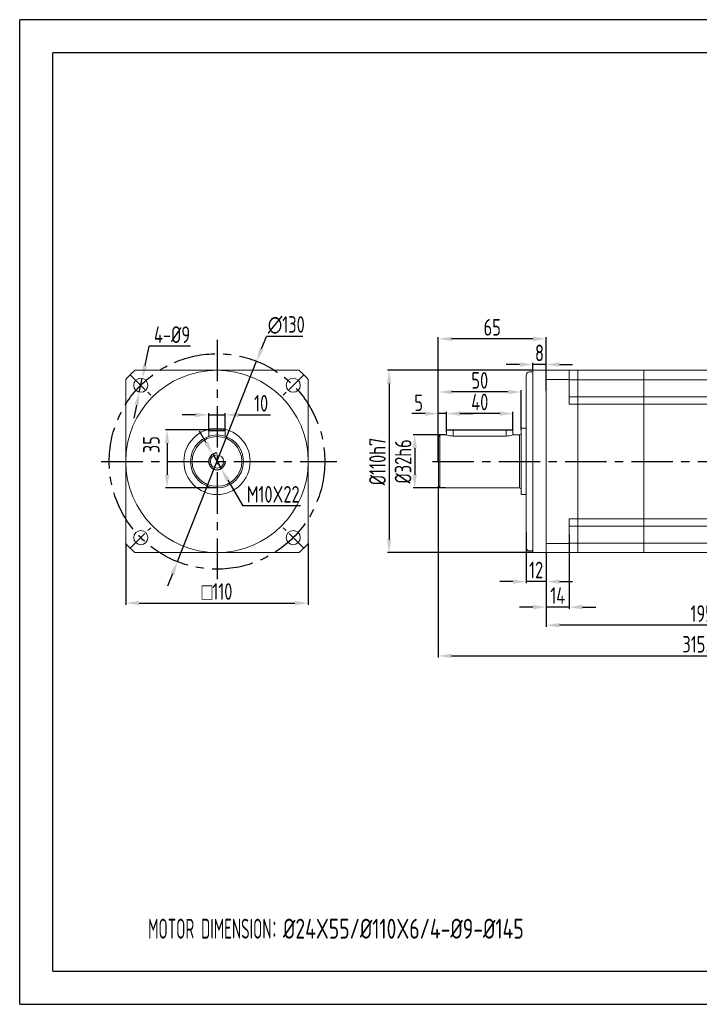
# Model space of a CAD drawing. Header units: millimetres. Extents: x -20 to 820, y -20 to 574.
# Tile 1 of 3: x -20 to 390, y -20 to 574. Entities that reach past the tile are written whole.
import ezdxf

# ---------------------------------------------------------------- set-up
doc = ezdxf.new("R2010")
doc.units = ezdxf.units.MM
doc.header["$LTSCALE"] = 20
doc.linetypes.add('CENTER', pattern=[2, 1.25, -0.25, 0.25, -0.25])
doc.layers.get('0').update_dxf_attribs({"lineweight": 20})
doc.layers.add('1轮廓实线层', color=7, linetype='Continuous', lineweight=20)
for name, color, linetype in [('2细线层', 4, 'Continuous'), ('3中心线层', 1, 'CENTER'), ('7标注层', 4, 'Continuous'), ('图框层', 7, 'Continuous')]:
    doc.layers.add(name, color=color, linetype=linetype)
doc.styles.get("Standard").update_dxf_attribs({"font": 'isocp.shx', "width": 0.8, "bigfont": 'gbcbig.shx'})
doc.styles.add('TH_GBDIM', font='isocp.shx', dxfattribs={"width": 0.8, "bigfont": 'gbcbig.shx'})
doc.dimstyles.new('TH_GBDIM', dxfattribs={"dimscale": 2, "dimtxt": 5, "dimasz": 4, "dimexe": 0.5, "dimexo": 0, "dimgap": 1, "dimtad": 1, "dimtoh": 1, "dimdec": 3, "dimdsep": 46, "dimtxsty": 'TH_GBDIM', "dimcen": 0, "dimclrd": 256, "dimclre": 256, "dimclrt": 256, "dimadec": 3, "dimazin": 2, "dimtfac": 0.714286, "dimtdec": 3, "dimtmove": 0, "dimatfit": 3, "dimfxl": 1, "dimtolj": 1, "dimtzin": 0, "dimlwd": -1, "dimarcsym": 0})
doc.dimstyles.new('TH_GBDIM$0', dxfattribs={"dimscale": 2, "dimtxt": 5, "dimasz": 4, "dimexe": 0.5, "dimexo": 0, "dimgap": 1, "dimtad": 1, "dimtoh": 1, "dimdec": 3, "dimdsep": 46, "dimtxsty": 'TH_GBDIM', "dimcen": 0, "dimclrd": 256, "dimclre": 256, "dimclrt": 256, "dimadec": 3, "dimazin": 2, "dimtfac": 0.714286, "dimtdec": 3, "dimtmove": 0, "dimatfit": 3, "dimfxl": 1, "dimtolj": 1, "dimtzin": 0, "dimlwd": -1, "dimarcsym": 0})

# ---------------------------------------------------------------- blocks, each defined once
blk = doc.blocks.new('A$C3B472293')
for p, q in [((3, 20), (0, 20)), ((0, 20), (0, -20)), ((3, 20), (3, -20)), ((8, 18.8), (8, 15.98)), ((12, 18.8), (8, 18.8)), ((8.2, 19), (12, 19)), ((12, 18.8), (12, 19)), ((12, 19), (44, 19)), ((12, 18.8), (12, 15.34)), ((44, 18.8), (12, 18.8)), ((44, 19), (47.8, 19)), ((44, 18.8), (44, 15.34)), ((48, 18.8), (44, 18.8)), ((48, 16), (48, 18.8)), ((8, 16), (4, 16)), ((12, 15.34), (44, 15.34)), ((52, 16), (48, 16)), ((52, 16), (53, 15)), ((52, 16), (52, -16)), ((53, 15), (53, -15)), ((52, -16), (4, -16)), ((53, -15), (52, -16)), ((0, -20), (3, -20))]:
    blk.add_line(p, q)
for centre, radius, start, end in [((8.2, 18.8), 0.2, 90, 180), ((47.8, 18.8), 0.2, 0, 90), ((12.13, 28.6), 13.25, 252.11386, 269.45919), ((43.84, 28.8), 13.46, 270.66855, 287.99437)]:
    blk.add_arc(centre, radius, start, end)
at = {"layer": '1轮廓实线层'}
blk.add_line((4, 16), (4, -16), dxfattribs=at)
at = {"layer": '1轮廓实线层', "ltscale": 0.1}
for centre, start, end in [((4, 17), 180, 270), ((4, -17), 90, 180)]:
    blk.add_arc(centre, 1, start, end, dxfattribs=at)
blk = doc.blocks.new('A$C4EB969E0')
for p, q in [((-26, 55), (-31.2, 55)), ((-31.2, 55), (-31.2, -55)), ((-26, 55), (-26, 52.96)), ((-26, 49.27), (-31.2, 49.27)), ((-26, 52.96), (-26, 49.27)), ((-26, 49.27), (-26, 38.95)), ((-26, 38.95), (-26, 37.69)), ((-26, 37.69), (-26, 34.64)), ((-26, 34.64), (-31.2, 34.64)), ((-26, -34.64), (-31.2, -34.64)), ((-26, -34.64), (-26, -37.69)), ((-26, -37.69), (-26, -38.95)), ((-26, -38.95), (-26, -49.27)), ((-26, -49.27), (-31.2, -49.27)), ((-26, -49.27), (-26, -52.96)), ((-26, -52.96), (-26, -55))]:
    blk.add_line(p, q)
at = {"ltscale": 0.1}
for p, q in [((-12, 55), (-26, 55)), ((-12, 49.51), (-26, 49.51)), ((-12, -49.51), (-26, -49.51)), ((-12, -55), (-31.2, -55))]:
    blk.add_line(p, q, dxfattribs=at)
for points in [[(-26, 38.95), (-31.2, 38.95)], [(-31.2, -38.95), (-26, -38.95)]]:
    blk.add_open_spline(points, degree=1)
at = {"layer": '1轮廓实线层'}
for p, q in [((-12, 55), (-12, -55)), ((-12, 55), (-4, 55)), ((-4, 55), (-4, -55)), ((-2, 54), (-4, 54)), ((0, 52), (0, -52)), ((-26, -34.64), (-26, -55)), ((-12, -55), (-4, -55)), ((-2, -54), (-4, -54))]:
    blk.add_line(p, q, dxfattribs=at)
for centre, start, end in [((-2, 52), 0, 90), ((-2, -52), 270, 0)]:
    blk.add_arc(centre, 2, start, end, dxfattribs=at)
blk = doc.blocks.new('A$C2317480E')
for p, q in [((39.8, 55), (0, 55)), ((0, 55), (0, 52.96)), ((39.8, 55), (39.8, -55)), ((0, 52.96), (0, 49.27)), ((39.8, 49.27), (0, 49.27)), ((0, 49.27), (0, 0)), ((0, 38.95), (0, 37.69)), ((0, 37.69), (0, 34.64)), ((39.8, 34.64), (0, 34.64)), ((0, 0), (0, -49.27)), ((39.8, -34.64), (0, -34.64)), ((0, -34.64), (0, -37.69)), ((0, -37.69), (0, -38.95)), ((39.8, -49.27), (0, -49.27)), ((0, -49.27), (0, -52.96)), ((0, -52.96), (0, -55)), ((39.8, -55), (0, -55))]:
    blk.add_line(p, q)
for points in [[(39.8, 38.95), (0, 38.95)], [(0, -38.95), (39.8, -38.95)]]:
    blk.add_open_spline(points, degree=1)
at = {"layer": '1轮廓实线层'}
for p, q in [((0, 55), (0, 50)), ((0, 55), (0, 50)), ((0, -50), (0, -55)), ((0, -50), (0, -55))]:
    blk.add_line(p, q, dxfattribs=at)
blk = doc.blocks.new('FGGH')
for p, q in [((0, 55), (-41.8, 55)), ((-41.8, 55), (-41.8, 52.96)), ((0, 55), (0, -55)), ((-41.8, 52.96), (-41.8, 49.27)), ((0, 49.27), (-41.8, 49.27)), ((-41.8, 49.27), (-41.8, 0)), ((-41.8, 38.95), (-41.8, 37.69)), ((-41.8, 37.69), (-41.8, 34.64)), ((0, 34.64), (-41.8, 34.64)), ((-41.8, 0), (-41.8, -49.27)), ((0, -34.64), (-41.8, -34.64)), ((-41.8, -34.64), (-41.8, -37.69)), ((-41.8, -37.69), (-41.8, -38.95)), ((0, -49.27), (-41.8, -49.27)), ((-41.8, -49.27), (-41.8, -52.96)), ((-41.8, -52.96), (-41.8, -55)), ((0, -55), (-41.8, -55))]:
    blk.add_line(p, q)
for points in [[(0, 38.95), (-41.8, 38.95)], [(-41.8, -38.95), (0, -38.95)]]:
    blk.add_open_spline(points, degree=1)
at = {"layer": '1轮廓实线层'}
for p, q in [((-41.8, 55), (-41.8, 50)), ((-41.8, 55), (-41.8, 50)), ((-41.8, -50), (-41.8, -55)), ((-41.8, -50), (-41.8, -55))]:
    blk.add_line(p, q, dxfattribs=at)
blk = doc.blocks.new('*D8')
at = {"layer": '7标注层', "lineweight": -2}
for p, q in [((289.5, 362.5), (201.79, 362.5)), ((289.5, 252.5), (201.79, 252.5))]:
    blk.add_line(p, q, dxfattribs=at)
at = {"layer": '7标注层'}
blk.add_line((202.79, 354.5), (202.79, 260.5), dxfattribs=at)
for points in [[(204.13, 354.5), (201.46, 354.5), (202.79, 362.5)], [(201.46, 260.5), (204.13, 260.5), (202.79, 252.5)]]:
    blk.add_solid(points, dxfattribs=at)
at = {"layer": 'Defpoints', "color": 0}
for p in [(289.5, 362.5), (202.79, 252.5), (289.5, 252.5)]:
    blk.add_point(p, dxfattribs=at)
at = {"layer": '7标注层', "insert": (195.79, 307.5), "char_height": 10, "attachment_point": 5, "rotation": 90}
blk.add_mtext('\\A1;{%%c110}{}{h7{\\H0.7x;}{}}', dxfattribs=at)
blk = doc.blocks.new('*D29')
at = {"layer": '7标注层', "lineweight": -2}
for p, q in [((44, 257.99), (44, 221.05)), ((154, 257.99), (154, 221.05))]:
    blk.add_line(p, q, dxfattribs=at)
at = {"layer": '7标注层'}
blk.add_line((52, 222.05), (146, 222.05), dxfattribs=at)
for points in [[(52, 223.38), (52, 220.72), (44, 222.05)], [(146, 220.72), (146, 223.38), (154, 222.05)]]:
    blk.add_solid(points, dxfattribs=at)
at = {"layer": 'Defpoints', "color": 0}
for p in [(44, 257.99), (154, 257.99), (154, 222.05)]:
    blk.add_point(p, dxfattribs=at)
at = {"layer": '7标注层', "insert": (99, 229.05), "char_height": 10, "attachment_point": 5}
blk.add_mtext('\\A1;{\\Famgdt;o}110', dxfattribs=at)
blk = doc.blocks.new('*D9')
at = {"layer": '7标注层'}
for p, q in [((55.61, 365.44), (58.08, 376.99)), ((83.11, 376.99), (58.08, 376.99)), ((52.15, 349.3), (53.93, 357.62)), ((50.48, 341.48), (48.8, 333.66))]:
    blk.add_line(p, q, dxfattribs=at)
for points in [[(54.3, 365.72), (56.91, 365.16), (53.93, 357.62)], [(51.78, 341.2), (49.17, 341.76), (52.15, 349.3)]]:
    blk.add_solid(points, dxfattribs=at)
at = {"layer": 'Defpoints', "color": 0}
for p in [(53.93, 357.62), (52.15, 349.3)]:
    blk.add_point(p, dxfattribs=at)
at = {"layer": '7标注层', "insert": (71.9, 383.99), "char_height": 10, "attachment_point": 5}
blk.add_mtext('\\A1;{4-%%c9}{}{}', dxfattribs=at)
blk = doc.blocks.new('*D10')
at = {"layer": '7标注层'}
for p, q in [((86, 335.57), (78, 335.57)), ((94, 335.57), (104, 335.57)), ((112, 335.57), (131.21, 335.57))]:
    blk.add_line(p, q, dxfattribs=at)
at = {"layer": '7标注层', "lineweight": -2}
for p, q in [((94, 325.83), (94, 336.57)), ((104, 325.83), (104, 336.57))]:
    blk.add_line(p, q, dxfattribs=at)
at = {"layer": '7标注层'}
for points in [[(86, 334.23), (86, 336.9), (94, 335.57)], [(112, 336.9), (112, 334.23), (104, 335.57)]]:
    blk.add_solid(points, dxfattribs=at)
at = {"layer": 'Defpoints', "color": 0}
for p in [(104, 335.57), (94, 325.83), (104, 325.83)]:
    blk.add_point(p, dxfattribs=at)
at = {"layer": '7标注层', "insert": (125.61, 342.57), "char_height": 10, "attachment_point": 5}
blk.add_mtext('\\A1;10', dxfattribs=at)
blk = doc.blocks.new('*D11')
at = {"layer": '7标注层', "lineweight": -2}
for p, q in [((94.5, 326.5), (67.9, 326.5)), ((99, 291.5), (67.9, 291.5))]:
    blk.add_line(p, q, dxfattribs=at)
at = {"layer": '7标注层'}
blk.add_line((68.9, 318.5), (68.9, 299.5), dxfattribs=at)
for points in [[(70.23, 318.5), (67.56, 318.5), (68.9, 326.5)], [(67.56, 299.5), (70.23, 299.5), (68.9, 291.5)]]:
    blk.add_solid(points, dxfattribs=at)
at = {"layer": 'Defpoints', "color": 0}
for p in [(94.5, 326.5), (68.9, 291.5), (99, 291.5)]:
    blk.add_point(p, dxfattribs=at)
at = {"layer": '7标注层', "insert": (59.37, 317.63), "char_height": 10, "attachment_point": 5, "rotation": 90}
blk.add_mtext('\\A1;35', dxfattribs=at)
blk = doc.blocks.new('*D12')
at = {"layer": '7标注层'}
for p, q in [((92.5, 318.75), (88.49, 325.68)), ((96.5, 311.83), (101.51, 303.17)), ((105.51, 296.24), (114.52, 280.66)), ((149.33, 280.66), (114.52, 280.66))]:
    blk.add_line(p, q, dxfattribs=at)
for points in [[(91.34, 318.08), (93.65, 319.42), (96.5, 311.83)], [(106.67, 296.91), (104.36, 295.58), (101.51, 303.17)]]:
    blk.add_solid(points, dxfattribs=at)
at = {"layer": 'Defpoints', "color": 0}
for p in [(96.5, 311.83), (101.51, 303.17)]:
    blk.add_point(p, dxfattribs=at)
at = {"layer": '7标注层', "insert": (132.92, 287.66), "char_height": 10, "attachment_point": 5, "style": 'TH_GBDIM'}
blk.add_mtext('\\A1;{M10X22}{}{}', dxfattribs=at)
blk = doc.blocks.new('*D13')
at = {"layer": '7标注层'}
for p, q in [((125.84, 375.38), (128.79, 382.82)), ((150.79, 382.82), (128.79, 382.82)), ((75.11, 247.05), (122.9, 367.94)), ((72.16, 239.61), (69.22, 232.17))]:
    blk.add_line(p, q, dxfattribs=at)
for points in [[(124.6, 375.87), (127.08, 374.89), (122.9, 367.94)], [(73.4, 239.12), (70.92, 240.1), (75.11, 247.05)]]:
    blk.add_solid(points, dxfattribs=at)
at = {"layer": 'Defpoints', "color": 0}
for p in [(122.9, 367.94), (75.11, 247.05)]:
    blk.add_point(p, dxfattribs=at)
at = {"layer": '7标注层', "insert": (140.79, 389.82), "char_height": 10, "attachment_point": 5, "style": 'TH_GBDIM'}
blk.add_mtext('\\A1;∅130', dxfattribs=at)
blk = doc.blocks.new('*D14')
at = {"layer": '7标注层', "lineweight": -2}
for p, q in [((236.78, 323.5), (217.25, 323.5)), ((236.78, 291.5), (217.25, 291.5))]:
    blk.add_line(p, q, dxfattribs=at)
at = {"layer": '7标注层'}
blk.add_line((218.25, 315.5), (218.25, 299.5), dxfattribs=at)
for points in [[(219.58, 315.5), (216.91, 315.5), (218.25, 323.5)], [(216.91, 299.5), (219.58, 299.5), (218.25, 291.5)]]:
    blk.add_solid(points, dxfattribs=at)
at = {"layer": 'Defpoints', "color": 0}
for p in [(236.78, 323.5), (218.25, 291.5), (236.78, 291.5)]:
    blk.add_point(p, dxfattribs=at)
at = {"layer": '7标注层', "insert": (211.25, 307.5), "char_height": 10, "attachment_point": 5, "rotation": 90}
blk.add_mtext('\\A1;{%%c32}{}{h6{\\H0.7x;}{}}', dxfattribs=at)
blk = doc.blocks.new('*D15')
at = {"layer": '7标注层', "lineweight": -2}
for p, q in [((285.5, 264.56), (285.5, 233.99)), ((297.5, 252.5), (297.5, 233.99))]:
    blk.add_line(p, q, dxfattribs=at)
at = {"layer": '7标注层'}
for p, q in [((277.5, 234.99), (269.5, 234.99)), ((297.5, 234.99), (285.5, 234.99)), ((305.5, 234.99), (313.5, 234.99))]:
    blk.add_line(p, q, dxfattribs=at)
for points in [[(277.5, 233.65), (277.5, 236.32), (285.5, 234.99)], [(305.5, 236.32), (305.5, 233.65), (297.5, 234.99)]]:
    blk.add_solid(points, dxfattribs=at)
at = {"layer": 'Defpoints', "color": 0}
for p in [(285.5, 264.56), (297.5, 252.5), (285.5, 234.99)]:
    blk.add_point(p, dxfattribs=at)
at = {"layer": '7标注层', "insert": (291.5, 241.99), "char_height": 10, "attachment_point": 5, "rotation": 360}
blk.add_mtext('\\A1;12', dxfattribs=at)
blk = doc.blocks.new('*D16')
at = {"layer": '7标注层', "lineweight": -2}
for p, q in [((311.5, 263.34), (311.5, 218.6)), ((297.5, 247.5), (297.5, 218.6))]:
    blk.add_line(p, q, dxfattribs=at)
at = {"layer": '7标注层'}
for p, q in [((289.5, 219.6), (281.5, 219.6)), ((311.5, 219.6), (297.5, 219.6)), ((319.5, 219.6), (327.5, 219.6))]:
    blk.add_line(p, q, dxfattribs=at)
for points in [[(289.5, 218.27), (289.5, 220.94), (297.5, 219.6)], [(319.5, 220.94), (319.5, 218.27), (311.5, 219.6)]]:
    blk.add_solid(points, dxfattribs=at)
at = {"layer": 'Defpoints', "color": 0}
for p in [(311.5, 263.34), (297.5, 247.5), (297.5, 219.6)]:
    blk.add_point(p, dxfattribs=at)
at = {"layer": '7标注层', "insert": (304.5, 226.6), "char_height": 10, "attachment_point": 5, "rotation": 360}
blk.add_mtext('\\A1;14', dxfattribs=at)
blk = doc.blocks.new('*D17')
at = {"layer": '7标注层', "lineweight": -2}
for p, q in [((232.5, 307.5), (232.5, 382.44)), ((297.5, 362.27), (297.5, 382.44))]:
    blk.add_line(p, q, dxfattribs=at)
at = {"layer": '7标注层'}
blk.add_line((289.5, 381.44), (240.5, 381.44), dxfattribs=at)
for points in [[(240.5, 382.78), (240.5, 380.11), (232.5, 381.44)], [(289.5, 380.11), (289.5, 382.78), (297.5, 381.44)]]:
    blk.add_solid(points, dxfattribs=at)
at = {"layer": 'Defpoints', "color": 0}
for p in [(232.5, 381.44), (297.5, 362.27), (232.5, 307.5)]:
    blk.add_point(p, dxfattribs=at)
at = {"layer": '7标注层', "insert": (265, 388.44), "char_height": 10, "attachment_point": 5, "rotation": 360}
blk.add_mtext('\\A1;65', dxfattribs=at)
blk = doc.blocks.new('*D18')
at = {"layer": '7标注层', "lineweight": -2}
for p, q in [((237.5, 326.1), (237.5, 337.36)), ((277.5, 325.97), (277.5, 337.36))]:
    blk.add_line(p, q, dxfattribs=at)
at = {"layer": '7标注层'}
blk.add_line((269.5, 336.36), (245.5, 336.36), dxfattribs=at)
for points in [[(245.5, 337.7), (245.5, 335.03), (237.5, 336.36)], [(269.5, 335.03), (269.5, 337.7), (277.5, 336.36)]]:
    blk.add_solid(points, dxfattribs=at)
at = {"layer": 'Defpoints', "color": 0}
for p in [(237.5, 336.36), (237.5, 326.1), (277.5, 325.97)]:
    blk.add_point(p, dxfattribs=at)
at = {"layer": '7标注层', "insert": (257.5, 343.36), "char_height": 10, "attachment_point": 5, "rotation": 360}
blk.add_mtext('\\A1;40', dxfattribs=at)
blk = doc.blocks.new('*D19')
at = {"layer": '7标注层'}
for p, q in [((224.5, 336.36), (216.5, 336.36)), ((237.5, 336.36), (232.5, 336.36)), ((245.5, 336.36), (253.5, 336.36))]:
    blk.add_line(p, q, dxfattribs=at)
at = {"layer": '7标注层', "lineweight": -2}
for p, q in [((232.5, 307.5), (232.5, 337.36)), ((237.5, 325.08), (237.5, 337.36))]:
    blk.add_line(p, q, dxfattribs=at)
at = {"layer": '7标注层'}
for points in [[(224.5, 335.03), (224.5, 337.7), (232.5, 336.36)], [(245.5, 337.7), (245.5, 335.03), (237.5, 336.36)]]:
    blk.add_solid(points, dxfattribs=at)
at = {"layer": 'Defpoints', "color": 0}
for p in [(232.5, 336.36), (237.5, 325.08), (232.5, 307.5)]:
    blk.add_point(p, dxfattribs=at)
at = {"layer": '7标注层', "insert": (220.63, 342.88), "char_height": 10, "attachment_point": 5}
blk.add_mtext('\\A1;5', dxfattribs=at)
blk = doc.blocks.new('*D20')
at = {"layer": '7标注层', "lineweight": -2}
for p, q in [((232.5, 319), (232.5, 350.4)), ((282.5, 326.5), (282.5, 350.4))]:
    blk.add_line(p, q, dxfattribs=at)
at = {"layer": '7标注层'}
blk.add_line((274.5, 349.4), (240.5, 349.4), dxfattribs=at)
for points in [[(240.5, 350.73), (240.5, 348.06), (232.5, 349.4)], [(274.5, 348.06), (274.5, 350.73), (282.5, 349.4)]]:
    blk.add_solid(points, dxfattribs=at)
at = {"layer": 'Defpoints', "color": 0}
for p in [(232.5, 349.4), (282.5, 326.5), (232.5, 319)]:
    blk.add_point(p, dxfattribs=at)
at = {"layer": '7标注层', "insert": (257.5, 356.4), "char_height": 10, "attachment_point": 5, "rotation": 360}
blk.add_mtext('\\A1;50', dxfattribs=at)
blk = doc.blocks.new('*D21')
at = {"layer": '7标注层'}
for p, q in [((281.5, 365.96), (273.5, 365.96)), ((297.5, 365.96), (289.5, 365.96)), ((305.5, 365.96), (313.5, 365.96))]:
    blk.add_line(p, q, dxfattribs=at)
at = {"layer": '7标注层', "lineweight": -2}
for p, q in [((289.5, 362.27), (289.5, 366.96)), ((297.5, 350.29), (297.5, 366.96))]:
    blk.add_line(p, q, dxfattribs=at)
at = {"layer": '7标注层'}
for points in [[(281.5, 364.63), (281.5, 367.29), (289.5, 365.96)], [(305.5, 367.29), (305.5, 364.63), (297.5, 365.96)]]:
    blk.add_solid(points, dxfattribs=at)
at = {"layer": 'Defpoints', "color": 0}
for p in [(289.5, 365.96), (289.5, 362.27), (297.5, 350.29)]:
    blk.add_point(p, dxfattribs=at)
at = {"layer": '7标注层', "insert": (293.5, 372.96), "char_height": 10, "attachment_point": 5, "rotation": 360}
blk.add_mtext('\\A1;8', dxfattribs=at)
blk = doc.blocks.new('*D22')
at = {"layer": '7标注层', "lineweight": -2}
for p, q in [((493.3, 262.44), (493.3, 207.71)), ((297.5, 233.5), (297.5, 207.71))]:
    blk.add_line(p, q, dxfattribs=at)
at = {"layer": '7标注层'}
blk.add_line((485.3, 208.71), (305.5, 208.71), dxfattribs=at)
for points in [[(305.5, 210.04), (305.5, 207.37), (297.5, 208.71)], [(485.3, 207.37), (485.3, 210.04), (493.3, 208.71)]]:
    blk.add_solid(points, dxfattribs=at)
at = {"layer": 'Defpoints', "color": 0}
for p in [(493.3, 262.44), (297.5, 233.5), (297.5, 208.71)]:
    blk.add_point(p, dxfattribs=at)
at = {"layer": '7标注层', "insert": (395.4, 215.71), "char_height": 10, "attachment_point": 5, "rotation": 360, "style": 'TH_GBDIM'}
blk.add_mtext('\\A1;195.8', dxfattribs=at)
blk = doc.blocks.new('*D44')
at = {"layer": '7标注层', "lineweight": -2}
for p, q in [((548.3, 307.5), (548.3, 189.21)), ((232.5, 292.5), (232.5, 189.21))]:
    blk.add_line(p, q, dxfattribs=at)
at = {"layer": '7标注层'}
blk.add_line((240.5, 190.21), (540.3, 190.21), dxfattribs=at)
for points in [[(240.5, 191.54), (240.5, 188.87), (232.5, 190.21)], [(540.3, 188.87), (540.3, 191.54), (548.3, 190.21)]]:
    blk.add_solid(points, dxfattribs=at)
at = {"layer": 'Defpoints', "color": 0}
for p in [(548.3, 307.5), (232.5, 292.5), (548.3, 190.21)]:
    blk.add_point(p, dxfattribs=at)
at = {"layer": '7标注层', "insert": (390.4, 197.21), "char_height": 10, "attachment_point": 5, "style": 'TH_GBDIM'}
blk.add_mtext('\\A1;315.8', dxfattribs=at)

msp = doc.modelspace()

# ---------------------------------------------------------------- linework, layer by layer
at = {"layer": '1轮廓实线层'}
for p, q in [((49.4967, 362.4979), (148.5119, 362.4979)), ((44.0043, 257.9903), (44.0043, 357.0054)), ((154.0043, 357.0054), (154.0043, 257.9903)), ((94.0043, 325.9979), (94.0043, 322.6965)), ((94.0043, 325.9979), (104.0043, 325.9979)), ((94.5043, 326.4979), (103.5043, 326.4979)), ((99.0043, 326.4979), (95.5043, 326.4979)), ((104.0043, 325.9979), (104.0043, 322.6965)), ((148.5119, 252.4979), (49.4967, 252.4979))]:
    msp.add_line(p, q, dxfattribs=at)
for centre, radius in [((99.0043, 307.4979), 55), ((53.0424, 353.4598), 4.25), ((144.9663, 353.4598), 4.25), ((99.0043, 307.4979), 20), ((99.0043, 307.4979), 16), ((99.0043, 307.4979), 15), ((99.0043, 307.4979), 4), ((53.0424, 261.5359), 4.25), ((144.9663, 261.5359), 4.25)]:
    msp.add_circle(centre, radius, dxfattribs=at)
for centre, radius, start, end in [((99.0043, 307.4979), 74, 131.9915721, 138.0084279), ((99.0043, 307.4979), 74, 41.9915721, 48.0084279), ((94.5043, 325.9979), 0.5, 90, 180), ((103.5043, 325.9979), 0.5, 0, 90), ((99.0043, 307.4979), 74, 221.9915721, 228.0084279), ((99.0043, 307.4979), 74, 311.9915721, 318.0084279)]:
    msp.add_arc(centre, radius, start, end, dxfattribs=at)
at = {"layer": '2细线层'}
for p, q in [((-20, -20), (-20, 574)), ((820, 574), (-20, 574)), ((-20, -20), (820, -20))]:
    msp.add_line(p, q, dxfattribs=at)
at = {"layer": '3中心线层'}
for p, q in [((99.0043, 380.9448), (99.0043, 236.503)), ((29.2317, 307.4979), (171.2715, 307.4979)), ((228.9685, 307.4979), (539.4814, 307.4979)), ((228.9685, 307.4979), (539.4814, 307.4979))]:
    msp.add_line(p, q, dxfattribs=at)
at = {"layer": '3中心线层', "ltscale": 0.5}
for p, q in [((46.6784, 359.8238), (59.6232, 346.879)), ((151.3302, 359.8238), (138.3855, 346.879)), ((46.6784, 255.172), (59.6232, 268.1167)), ((151.3302, 255.172), (138.3855, 268.1167))]:
    msp.add_line(p, q, dxfattribs=at)
at = {"layer": '3中心线层'}
msp.add_circle((99.0043, 307.4979), 65, dxfattribs=at)
at = {"layer": '7标注层'}
msp.add_arc((99.0043, 307.4979), 5, 90, 0, dxfattribs=at)
at = {"layer": '图框层'}
for p, q in [((0, 0), (0, 554)), ((800, 554), (0, 554)), ((0, 0), (800, 0))]:
    msp.add_line(p, q, dxfattribs=at)

# ---------------------------------------------------------------- block references
at = {"layer": '1轮廓实线层', "xscale": -1, "rotation": 359.9999981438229}
for name, p in [('A$C4EB969E0', (285.5038, 307.4979)), ('A$C2317480E', (356.5038, 307.4979)), ('FGGH', (356.5038, 307.4979)), ('A$C3B472293', (285.5038, 307.4979))]:
    msp.add_blockref(name, p, dxfattribs=at)

# ---------------------------------------------------------------- texts
at = {"layer": '7标注层', "linetype": 'ByBlock', "insert": (57.4093, 31.6114), "char_height": 12, "width": 322.142199, "attachment_point": 1}
msp.add_mtext('{\\W0.6;MOTOR DIMENSION}：%%C24X55/%%C110X6/4-%%C9-%%C145', dxfattribs=at)

# ---------------------------------------------------------------- dimensions: what is measured, and where the dimension line sits
at = {"layer": '7标注层'}
dim = msp.add_diameter_dim_2p(p1=(75.1054, 247.0508), p2=(122.9032, 367.9449), dimstyle='TH_GBDIM', dxfattribs=at)
dim.commit()
dim.dimension.update_dxf_attribs({"geometry": '*D13', "text_midpoint": (140.7891, 389.8242)})
for base, p1, p2, picture, middle in [((232.5038, 381.4424), (297.5038, 362.2666), (232.5038, 307.4979), '*D17', (265.0038, 388.4424)), ((232.5038, 349.3967), (282.5038, 326.4979), (232.5038, 318.9979), '*D20', (257.5038, 356.3967)), ((237.5038, 336.3626), (277.5038, 325.965), (237.5038, 326.1001), '*D18', (257.5038, 343.3626)), ((297.5038, 219.603), (311.5038, 263.3409), (297.5038, 247.4979), '*D16', (304.5038, 226.603))]:
    dim = msp.add_linear_dim(base=base, p1=p1, p2=p2, angle=179.9999981, dimstyle='TH_GBDIM', override={"dimtxsty": 'Standard'}, dxfattribs=at)
    dim.commit()
    dim.dimension.update_dxf_attribs({"geometry": picture, "text_midpoint": middle})
dim = msp.add_diameter_dim_2p(p1=(52.1524, 349.304), p2=(53.9323, 357.6156), text='{4-%%c9}{}{}', dimstyle='TH_GBDIM', override={"dimtxsty": 'Standard'}, dxfattribs=at)
dim.commit()
dim.dimension.update_dxf_attribs({"geometry": '*D9', "text_midpoint": (71.8989, 376.9948), "dimtype": 163})
for base, p1, p2, angle, override, picture, middle in [((289.5038, 365.9597), (297.5038, 350.2856), (289.5038, 362.2666), 179.9999981, {"dimtxsty": 'Standard'}, '*D21', (293.5038, 365.9597)), ((232.5038, 336.3626), (237.5038, 325.0761), (232.5038, 307.4979), 179.9999981, {"dimtxsty": 'Standard', "dimtmove": 2}, '*D19', (220.6329, 342.8768)), ((68.8967, 291.4979), (94.5043, 326.4979), (99.0043, 291.4979), 90, {"dimtxsty": 'Standard', "dimtmove": 2}, '*D11', (59.3721, 317.6275)), ((285.5038, 234.9862), (297.5038, 252.4979), (285.5038, 264.5577), 179.9999981, {"dimtxsty": 'Standard'}, '*D15', (291.5038, 234.9862))]:
    dim = msp.add_linear_dim(base=base, p1=p1, p2=p2, angle=angle, dimstyle='TH_GBDIM', override=override, dxfattribs=at)
    dim.commit()
    dim.dimension.update_dxf_attribs({"geometry": picture, "text_midpoint": middle, "dimtype": 160})
for base, p1, p2, text, picture, middle in [((202.7944, 252.4979), (289.5038, 362.4979), (289.5038, 252.4979), '{%%c<>}{}{h7{\\H0.7x;}{}}', '*D8', (202.7944, 307.4979)), ((218.2463, 291.4979), (236.7777, 323.4979), (236.7777, 291.4979), '{%%c<>}{}{h6{\\H0.7x;}{}}', '*D14', (218.2463, 307.4979))]:
    dim = msp.add_linear_dim(base=base, p1=p1, p2=p2, angle=89.9999981, text=text, dimstyle='TH_GBDIM', override={"dimtxsty": 'Standard'}, dxfattribs=at)
    dim.commit()
    dim.dimension.update_dxf_attribs({"geometry": picture, "text_midpoint": middle, "dimtype": 160})
for base, p1, p2, dimstyle, override, picture, middle in [((104.0043, 335.5667), (94.0043, 325.8282), (104.0043, 325.8282), 'TH_GBDIM', {"dimtxsty": 'Standard'}, '*D10', (125.6075, 342.5667)), ((548.3038, 190.2058), (232.5038, 292.4979), (548.3038, 307.4979), 'TH_GBDIM$0', {"dimscale": 2}, '*D44', (390.4038, 197.2058))]:
    dim = msp.add_linear_dim(base=base, p1=p1, p2=p2, dimstyle=dimstyle, override=override, dxfattribs=at)
    dim.commit()
    dim.dimension.update_dxf_attribs({"geometry": picture, "text_midpoint": middle})
dim = msp.add_diameter_dim_2p(p1=(96.5013, 311.8262), p2=(101.5073, 303.1695), text='{M10X22}{}{}', dimstyle='TH_GBDIM', override={"dimgap": 1, "dimtad": 1, "dimtih": 0, "dimtoh": 1, "dimdec": 3, "dimlfac": 1, "dimse1": 0, "dimse2": 0, "dimsd1": 0, "dimsd2": 0, "dimtix": 0, "dimtofl": 1, "dimatfit": 3}, dxfattribs=at)
dim.commit()
dim.dimension.update_dxf_attribs({"geometry": '*D12', "text_midpoint": (132.9242, 287.6619)})
dim = msp.add_linear_dim(base=(297.5038, 208.7081), p1=(493.3038, 262.4407), p2=(297.5038, 233.4979), angle=179.9999981, dimstyle='TH_GBDIM', dxfattribs=at)
dim.commit()
dim.dimension.update_dxf_attribs({"geometry": '*D22', "text_midpoint": (395.4038, 208.7081), "dimtype": 160})
dim = msp.add_linear_dim(base=(154.0043, 222.0508), p1=(44.0043, 257.9903), p2=(154.0043, 257.9903), text='{\\Famgdt;o}<>', dimstyle='TH_GBDIM', override={"dimtxsty": 'Standard', "dimtol": 0, "dimlim": 0}, dxfattribs=at)
dim.commit()
dim.dimension.update_dxf_attribs({"geometry": '*D29', "text_midpoint": (99.0043, 229.0508)})

doc.saveas('drawing.dxf')
